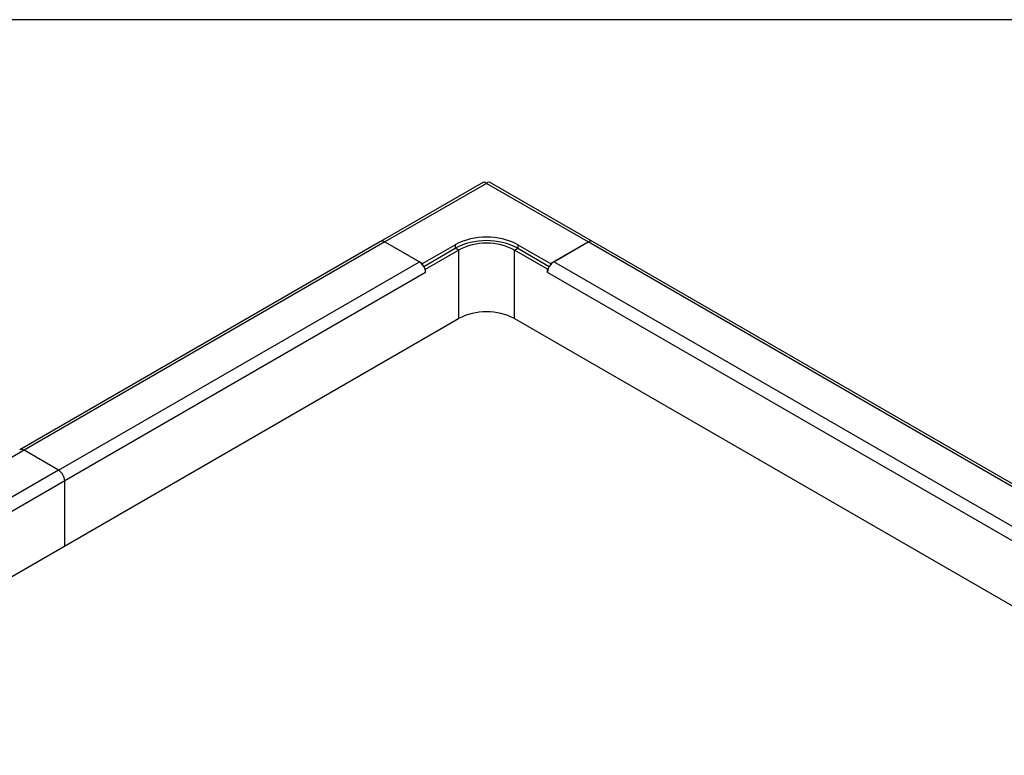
# Model space of a CAD drawing. Extents: x 34 to 2904, y 35 to 2044.
# Tile 9 of 10: x 1964 to 2410, y 1711 to 2044. Entities that reach past the tile are written whole.
import ezdxf

# ---------------------------------------------------------------- set-up
doc = ezdxf.new("R2010")
doc.units = 0
doc.header["$LTSCALE"] = 7
doc.layers.get('0').update_dxf_attribs({"linetype": 'CONTINUOUS'})
doc.layers.add('LAYER1', color=2, linetype='CONTINUOUS')

msp = doc.modelspace()

# ---------------------------------------------------------------- linework, layer by layer
at = {"color": 7, "linetype": 'CONTINUOUS'}
msp.add_line((2903.6, 2044), (33.6, 2044), dxfattribs=at)
at = {"layer": 'LAYER1', "color": 2, "linetype": 'CONTINUOUS'}
for p, q in [((2174.071, 1970.521), (2127.405, 1943.581)), ((2175.366, 1969.916), (2129.404, 1943.383)), ((2221.328, 1943.383), (2175.366, 1969.916)), ((2223.328, 1943.581), (2176.662, 1970.52)), ((2127.405, 1943.581), (1964.063, 1849.286)), ((2129.404, 1943.383), (1966.063, 1849.087)), ((2129.404, 1943.383), (2146.375, 1933.586)), ((2129.404, 1943.383), (2144.961, 1934.402)), ((2204.358, 1933.586), (2221.328, 1943.383)), ((2205.772, 1934.402), (2221.328, 1943.383)), ((2760.144, 1632.331), (2221.328, 1943.383)), ((2762.143, 1632.529), (2223.328, 1943.581)), ((2146.375, 1933.586), (2161.224, 1942.158)), ((2146.961, 1932.291), (2161.224, 1940.525)), ((2147.789, 1931.136), (2162.638, 1939.709)), ((2161.224, 1942.158), (2161.224, 1940.525)), ((2162.638, 1939.709), (2161.224, 1940.525)), ((2162.638, 1939.709), (2162.638, 1908.68)), ((2188.094, 1939.709), (2189.508, 1940.525)), ((2188.094, 1908.68), (2188.094, 1939.709)), ((2202.943, 1931.136), (2188.094, 1939.709)), ((2189.508, 1942.158), (2204.358, 1933.586)), ((2189.508, 1942.158), (2189.508, 1940.525)), ((2189.508, 1940.525), (2203.772, 1932.291)), ((1981.619, 1840.107), (2144.961, 1934.402)), ((2744.587, 1623.351), (2205.772, 1934.402)), ((2146.375, 1933.586), (2146.375, 1933.148)), ((2147.41, 1931.355), (2147.789, 1931.136)), ((2147.789, 1929.503), (2147.789, 1931.136)), ((2203.322, 1931.355), (2202.943, 1931.136)), ((2202.943, 1929.503), (2202.943, 1931.136)), ((2204.358, 1933.586), (2204.358, 1933.148)), ((2147.789, 1929.503), (1984.447, 1835.208)), ((2741.759, 1618.452), (2202.943, 1929.503)), ((1820.403, 1711.112), (2162.638, 1908.68)), ((2162.638, 1908.68), (2161.578, 1908.068)), ((2188.094, 1908.68), (2189.155, 1908.068)), ((2188.094, 1908.68), (2742.462, 1588.651)), ((1966.063, 1849.087), (1802.721, 1754.792)), ((1981.619, 1840.107), (1966.063, 1849.087)), ((1981.619, 1840.107), (1818.277, 1745.812)), ((1984.447, 1835.208), (1821.106, 1740.913)), ((1984.447, 1805.813), (1984.447, 1835.208))]:
    msp.add_line(p, q, dxfattribs=at)
at = {"layer": 'LAYER1', "color": 2, "linetype": 'CONTINUOUS', "flags": 128}
for points in [[(2174.09, 1970.483), (2174.445, 1970.561), (2175.069, 1970.209), (2175.366, 1969.916)], [(2175.366, 1969.916), (2176.029, 1970.463), (2176.571, 1970.559), (2176.639, 1970.485)]]:
    msp.add_lwpolyline(points, dxfattribs=at)
at = {"layer": 'LAYER1', "color": 2, "linetype": 'CONTINUOUS'}
for centre, radius, start, end in [((2128.233, 1941.747), 2.012, 54.38242, 114.30712), ((2175.366, 1915.001), 30.619, 62.49143, 117.50857), ((2175.366, 1913.368), 30.619, 62.49143, 117.50857), ((2222.5, 1941.747), 2.012, 65.69288, 125.61758), ((2175.366, 1915.267), 27.557, 62.49143, 117.50857), ((2141.65, 1929.232), 6.139, 20.22711, 57.36203), ((2209.083, 1929.232), 6.139, 122.63797, 159.77289), ((2142.583, 1929.402), 5.208, 1.10815, 22.02116), ((2208.15, 1929.402), 5.208, 157.97884, 178.89185), ((2175.366, 1884.239), 27.557, 62.49143, 117.50857), ((1964.891, 1847.452), 2.012, 54.38242, 114.30712), ((1978.307, 1834.929), 6.147, 2.60548, 57.39452)]:
    msp.add_arc(centre, radius, start, end, dxfattribs=at)

doc.saveas('drawing.dxf')
